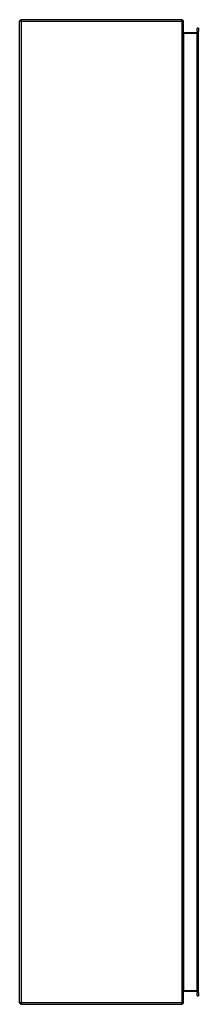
# Model space of a CAD drawing. Header units: inches. Extents: x 83 to 94, y 16.2 to 76.2.
import ezdxf

# ---------------------------------------------------------------- set-up
doc = ezdxf.new("R2010")
doc.units = ezdxf.units.IN
doc.header["$MEASUREMENT"] = 0
doc.layers.add('Visible Edges(ANSI)', color=7, linetype='Continuous', lineweight=25)
doc.layers.add('Visible Tangent Edges(ANSI)', color=7, linetype='Continuous', lineweight=25)

msp = doc.modelspace()

# ---------------------------------------------------------------- linework, layer by layer
at = {"layer": 'Visible Edges(ANSI)'}
for p, q in [((92.939, 76.241), (83.137, 76.241)), ((83.038, 16.34), (83.038, 76.142)), ((93.038, 16.34), (93.038, 76.142)), ((93.886, 75.532), (93.886, 75.729)), ((93.954, 75.729), (93.886, 75.729)), ((93.954, 75.729), (93.954, 75.532)), ((93.855, 75.443), (93.069, 75.443)), ((93.886, 75.532), (93.886, 16.95)), ((93.954, 16.95), (93.954, 75.532)), ((93.069, 17.039), (93.855, 17.039)), ((93.886, 16.753), (93.886, 16.95)), ((93.954, 16.95), (93.954, 16.753)), ((83.137, 16.241), (92.939, 16.241)), ((93.886, 16.753), (93.954, 16.753))]:
    msp.add_line(p, q, dxfattribs=at)
at = {"layer": 'Visible Edges(ANSI)', "flags": 128}
msp.add_lwpolyline([(93.069, 75.443), (93.066, 75.443), (93.064, 75.443), (93.061, 75.444), (93.059, 75.445), (93.057, 75.445), (93.055, 75.446), (93.053, 75.447), (93.051, 75.448), (93.049, 75.45), (93.048, 75.451), (93.046, 75.453), (93.045, 75.454), (93.044, 75.456), (93.043, 75.457), (93.042, 75.459), (93.041, 75.46), (93.04, 75.462), (93.04, 75.464), (93.039, 75.465), (93.039, 75.467), (93.038, 75.469), (93.038, 75.471), (93.038, 75.472), (93.038, 75.474)], dxfattribs=at)
at = {"layer": 'Visible Edges(ANSI)'}
for centre, radius, start, end in [((83.137, 76.142), 0.099, 90, 180), ((92.939, 76.142), 0.099, 0, 90), ((93.855, 75.474), 0.031, 270, 0), ((93.069, 17.008), 0.031, 90, 180), ((93.855, 17.008), 0.031, 0, 90), ((83.137, 16.34), 0.099, 180, 270), ((92.939, 16.34), 0.099, 270, 0)]:
    msp.add_arc(centre, radius, start, end, dxfattribs=at)
at = {"layer": 'Visible Tangent Edges(ANSI)'}
for p, q in [((83.137, 76.241), (83.137, 76.142)), ((92.939, 76.241), (92.939, 76.142)), ((83.137, 76.142), (83.038, 76.142)), ((83.137, 76.142), (92.939, 76.142)), ((83.137, 76.142), (83.137, 16.34)), ((92.939, 76.142), (92.939, 16.34)), ((93.038, 76.142), (92.939, 76.142)), ((93.069, 75.443), (93.069, 75.412)), ((93.069, 75.412), (93.855, 75.412)), ((93.069, 17.07), (93.069, 75.412)), ((93.855, 75.412), (93.855, 75.443)), ((93.886, 75.412), (93.855, 75.412)), ((93.855, 75.412), (93.855, 17.07)), ((93.886, 75.532), (93.954, 75.532)), ((93.855, 17.07), (93.069, 17.07)), ((93.069, 17.039), (93.069, 17.07)), ((93.855, 17.07), (93.886, 17.07)), ((93.855, 17.039), (93.855, 17.07)), ((93.954, 16.95), (93.886, 16.95)), ((83.137, 16.34), (83.038, 16.34)), ((92.939, 16.34), (83.137, 16.34)), ((83.137, 16.34), (83.137, 16.241)), ((92.939, 16.34), (92.939, 16.241)), ((92.939, 16.34), (93.038, 16.34))]:
    msp.add_line(p, q, dxfattribs=at)
at = {"layer": 'Visible Tangent Edges(ANSI)', "flags": 128}
msp.add_lwpolyline([(93.038, 75.474), (93.038, 75.471), (93.038, 75.467), (93.038, 75.464), (93.039, 75.46), (93.039, 75.457), (93.04, 75.453), (93.04, 75.45), (93.041, 75.447), (93.042, 75.443), (93.043, 75.44), (93.044, 75.437), (93.045, 75.434), (93.046, 75.431), (93.048, 75.428), (93.049, 75.426), (93.051, 75.423), (93.053, 75.421), (93.055, 75.419), (93.057, 75.417), (93.059, 75.415), (93.061, 75.414), (93.064, 75.413), (93.066, 75.412), (93.069, 75.412)], dxfattribs=at)
at = {"layer": 'Visible Tangent Edges(ANSI)'}
msp.add_ellipse((93.069, 17.008), major_axis=(0, 0.062), ratio=0.5, start_param=0, end_param=1.570796, dxfattribs=at)

doc.saveas('drawing.dxf')
